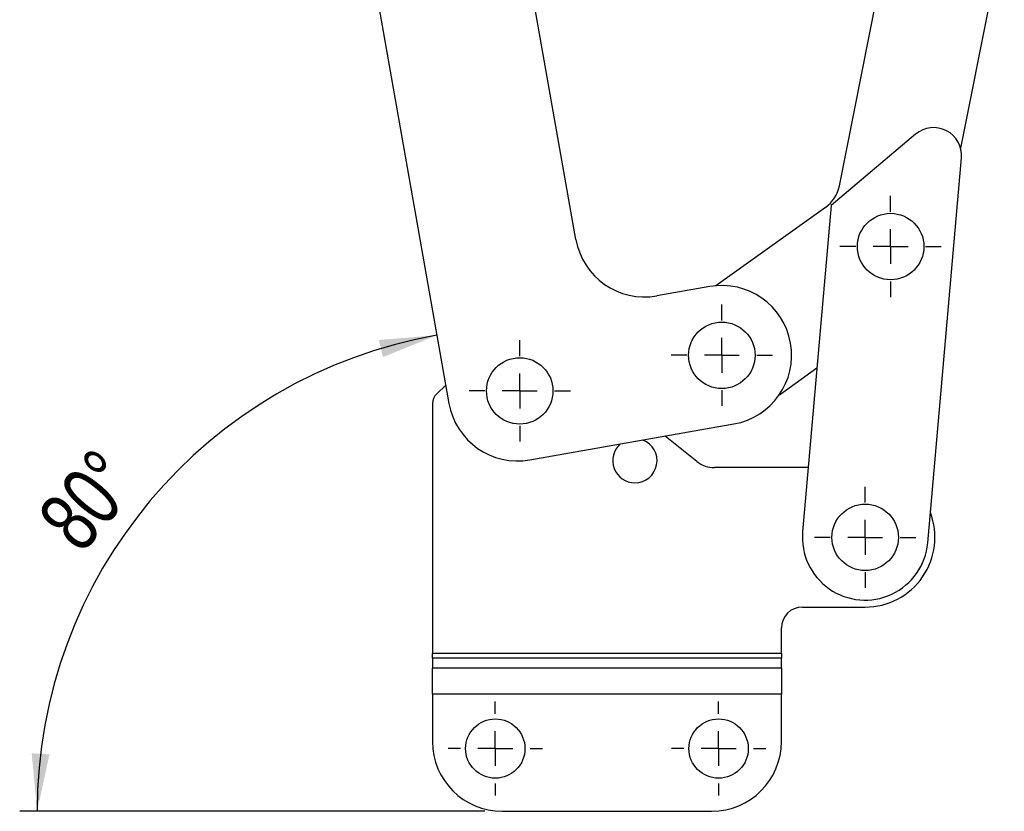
# Model space of a CAD drawing. Extents: x 28 to 381, y 14 to 282.
# Tile 5 of 15: x 253 to 310, y 26 to 71. Entities that reach past the tile are written whole.
import ezdxf

# ---------------------------------------------------------------- set-up
doc = ezdxf.new("R2010")
doc.units = 0
doc.layers.get('0').update_dxf_attribs({"linetype": 'CONTINUOUS'})
doc.styles.add('SLDTEXTSTYLE0', font='TXT', dxfattribs={"width": 0.75})
doc.dimstyles.new('SLDDIMSTYLE5', dxfattribs={"dimtxt": 3.5, "dimasz": 3.302, "dimexe": 0, "dimexo": 0.0625, "dimgap": 0.875, "dimtad": 1, "dimdec": 4, "dimlfac": 2.5, "dimzin": 12, "dimtxsty": 'SLDTEXTSTYLE0', "dimsah": 1, "dimcen": 0.09, "dimazin": 3, "dimtfac": 1, "dimtofl": 0, "dimtmove": 0, "dimatfit": 3, "dimtolj": 1, "dimtzin": 12})

# ---------------------------------------------------------------- blocks, each defined once
blk = doc.blocks.new('_D_8')
at = {"color": 179, "linetype": 'CONTINUOUS'}
blk.add_line((279.935, 25.663), (253.273, 25.663), dxfattribs=at)
blk.add_arc((282.003, 25.663), 27.731, 100, 180, dxfattribs=at)
for points in [[(277.188, 52.973), (273.858, 52.702), (274.094, 51.714)], [(254.273, 25.663), (254.975, 28.93), (253.961, 28.99)]]:
    blk.add_solid(points, dxfattribs=at)
at = {"color": 179, "linetype": 'CONTINUOUS', "insert": (254.134, 42.612, 0.04), "char_height": 3.5, "attachment_point": 1, "rotation": 49.981, "style": 'SLDTEXTSTYLE0'}
blk.add_mtext('80°', dxfattribs=at)
blk = doc.blocks.new('SW_CENTERMARKSYMBOL_7')
at = {"color": 0, "linetype": 'CONTINUOUS'}
for p, q in [((0, 2), (0, 2.905)), ((0, 0), (0, 1)), ((-2, 0), (-2.905, 0)), ((0, 0), (-1, 0)), ((0, 0), (0, -1)), ((0, 0), (1, 0)), ((2, 0), (2.905, 0)), ((0, -2), (0, -2.905))]:
    blk.add_line(p, q, dxfattribs=at)
blk = doc.blocks.new('SW_CENTERMARKSYMBOL_8')
at = {"color": 0, "linetype": 'CONTINUOUS'}
for p, q in [((0, 2), (0, 2.905)), ((0, 0), (0, 1)), ((-2, 0), (-2.905, 0)), ((0, 0), (-1, 0)), ((0, 0), (0, -1)), ((0, 0), (1, 0)), ((2, 0), (2.905, 0)), ((0, -2), (0, -2.905))]:
    blk.add_line(p, q, dxfattribs=at)
blk = doc.blocks.new('SW_CENTERMARKSYMBOL_9')
at = {"color": 0, "linetype": 'CONTINUOUS'}
for p, q in [((0, 2), (0, 2.905)), ((0, 0), (0, 1)), ((-2, 0), (-2.905, 0)), ((0, 0), (-1, 0)), ((0, 0), (0, -1)), ((0, 0), (1, 0)), ((2, 0), (2.905, 0)), ((0, -2), (0, -2.905))]:
    blk.add_line(p, q, dxfattribs=at)
blk = doc.blocks.new('SW_CENTERMARKSYMBOL_10')
at = {"color": 0, "linetype": 'CONTINUOUS'}
for p, q in [((0, 2), (0, 2.905)), ((0, 0), (0, 1)), ((-2, 0), (-2.905, 0)), ((0, 0), (-1, 0)), ((0, 0), (0, -1)), ((0, 0), (1, 0)), ((2, 0), (2.905, 0)), ((0, -2), (0, -2.905))]:
    blk.add_line(p, q, dxfattribs=at)
blk = doc.blocks.new('SW_CENTERMARKSYMBOL_11')
at = {"color": 0, "linetype": 'CONTINUOUS'}
for p, q in [((0, 2), (0, 2.7)), ((0, 0), (0, 1)), ((-2, 0), (-2.7, 0)), ((0, 0), (-1, 0)), ((0, 0), (0, -1)), ((0, 0), (1, 0)), ((2, 0), (2.7, 0)), ((0, -2), (0, -2.7))]:
    blk.add_line(p, q, dxfattribs=at)
blk = doc.blocks.new('SW_CENTERMARKSYMBOL_12')
at = {"color": 0, "linetype": 'CONTINUOUS'}
for p, q in [((0, 2), (0, 2.7)), ((0, 0), (0, 1)), ((-2, 0), (-2.7, 0)), ((0, 0), (-1, 0)), ((0, 0), (0, -1)), ((0, 0), (1, 0)), ((2, 0), (2.7, 0)), ((0, -2), (0, -2.7))]:
    blk.add_line(p, q, dxfattribs=at)

msp = doc.modelspace()

# ---------------------------------------------------------------- linework, layer by layer
at = {"color": 7, "linetype": 'CONTINUOUS'}
for p, q in [((285.154444, 58.470654), (280.813239, 83.090847)), ((272.146932, 81.562745), (277.877321, 49.064089)), ((300.253614, 61.544071), (303.431334, 77.586603)), ((309.709356, 76.343044), (307.204372, 63.696784)), ((304.625801, 64.506665), (299.786242, 60.417777)), ((305.320832, 41.06579), (307.252319, 63.145049)), ((299.786242, 60.417777), (298.148224, 41.693248)), ((299.456042, 60.306528), (293.171329, 55.806739)), ((292.821475, 55.760853), (289.788268, 55.226017)), ((296.816068, 49.561091), (298.971506, 51.104362)), ((277.691799, 50.116237), (277.176678, 49.615096)), ((276.934528, 49.041683), (276.934528, 34.723634)), ((282.511145, 45.81945), (294.210661, 47.882391)), ((292.092155, 45.73162), (290.276392, 47.188673)), ((298.470699, 45.379519), (293.093528, 45.379519)), ((298.134528, 37.379519), (301.734528, 37.379519)), ((296.934528, 34.723634), (296.934528, 36.179519)), ((296.934528, 34.723634), (276.934528, 34.723634)), ((276.934528, 34.440791), (276.934528, 34.723634)), ((276.934528, 34.440791), (276.934528, 33.873024)), ((296.934528, 34.440791), (276.934528, 34.440791)), ((296.934528, 34.723634), (296.934528, 34.440791)), ((296.934528, 33.873024), (296.934528, 34.440791)), ((296.934528, 33.873024), (276.934528, 33.873024)), ((276.934528, 32.3881), (276.934528, 33.873024)), ((296.934528, 33.873024), (296.934528, 32.3881)), ((276.934528, 32.3881), (276.934528, 29.66339)), ((296.934528, 32.3881), (276.934528, 32.3881)), ((296.934528, 29.66339), (296.934528, 32.3881)), ((280.934528, 25.663389), (292.934528, 25.663389))]:
    msp.add_line(p, q, dxfattribs=at)
for centre, radius in [((303.192711, 58.060289), 1.905), ((293.516068, 51.821622), 1.905), ((281.934729, 49.779519), 1.905), ((301.734528, 41.379519), 1.905), ((280.534528, 29.263389), 1.7), ((293.334528, 29.263389), 1.7)]:
    msp.add_circle(centre, radius, dxfattribs=at)
for centre, radius, start, end in [((305.658407, 63.284484), 1.6, 355.000507, 130.1940748), ((298.291732, 61.932683), 2, 305.6022656, 348.7958307), ((289.093675, 59.165247), 4, 190, 280), ((293.516068, 51.821622), 4, 280, 100), ((277.734528, 49.041683), 0.8, 134.211843, 180), ((281.816552, 49.758681), 4, 190, 280), ((288.534528, 45.779519), 1.27, 270, 68.709664), ((288.534528, 45.779519), 1.27, 131.290336, 270), ((293.093528, 46.979519), 1.6, 231.2548086, 270), ((301.734528, 41.379519), 4, 270, 20.8424398), ((301.734528, 41.379519), 3.6, 175.000507, 355.000507), ((298.134528, 36.179519), 1.2, 90, 180), ((280.934528, 29.663389), 4, 180, 270), ((292.934528, 29.663389), 4, 270, 0)]:
    msp.add_arc(centre, radius, start, end, dxfattribs=at)

# ---------------------------------------------------------------- block references
at = {"color": 179, "linetype": 'CONTINUOUS'}
for name, p in [('SW_CENTERMARKSYMBOL_8', (303.192711, 58.060289)), ('SW_CENTERMARKSYMBOL_9', (293.516068, 51.821622)), ('SW_CENTERMARKSYMBOL_10', (281.934729, 49.779519)), ('SW_CENTERMARKSYMBOL_7', (301.734528, 41.379519)), ('SW_CENTERMARKSYMBOL_11', (280.534528, 29.263389)), ('SW_CENTERMARKSYMBOL_12', (293.334528, 29.263389))]:
    msp.add_blockref(name, p, dxfattribs=at)

# ---------------------------------------------------------------- dimensions: what is measured, and where the dimension line sits
dim = msp.add_angular_dim_2l(base=(260.760477, 43.488398), line1=((277.877321, 49.064089), (270.34099, 91.804745)), line2=((280.934528, 25.663389), (292.934528, 25.663389)), dimstyle='SLDDIMSTYLE5', dxfattribs=at)
dim.commit()
dim.dimension.update_dxf_attribs({"geometry": '_D_8', "text_midpoint": (260.766385, 43.495436), "dimtype": 162})

doc.saveas('drawing.dxf')
